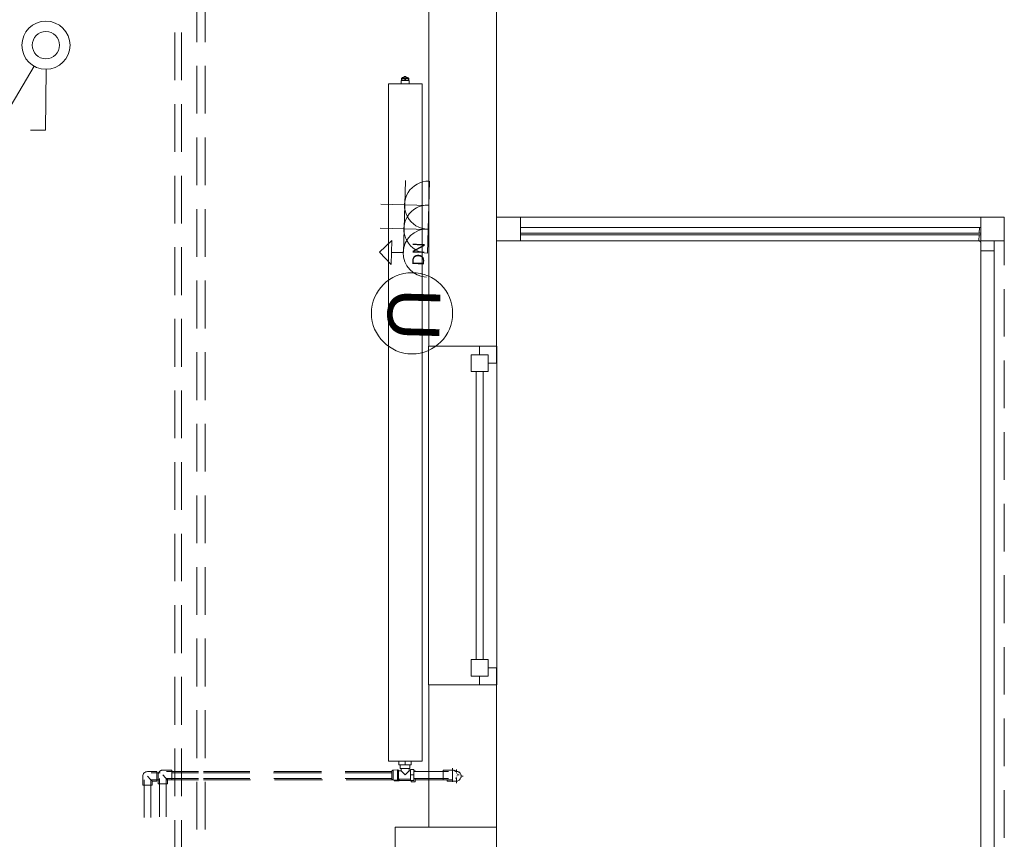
# Model space of a CAD drawing. Header units: millimetres. Extents: x 352 to 350573, y -22 to 37733.
# Tile 108 of 214: x 67592 to 73408, y 13880 to 18721. Entities that reach past the tile are written whole.
import ezdxf

# ---------------------------------------------------------------- set-up
doc = ezdxf.new("R2010")
doc.units = ezdxf.units.MM
for name, color, linetype in [('PDF _DN-MultiRoom', 5, 'Continuous'), ('PDF _DN-Wifi', 5, 'Continuous'), ('PDF _PD-Socket', 1, 'Continuous'), ('PDF _Текст', 7, 'Continuous'), ('PDF$_83$-$Floor$Plan$-$В_Этаж$01_Сводный$M-EQPM', 2, 'Continuous'), ('PDF$_83$-$Floor$Plan$-$В_Этаж$01_Сводный$P-PIPE', 3, 'Continuous')]:
    doc.layers.add(name, color=color, linetype=linetype)
for name, color, linetype, true_color in [('PDF _PD-Switches', 7, 'Continuous', 0x37dd00), ('PDF$_83$-$Floor$Plan$-$В_Этаж$01_Сводный$A-DETL-MBND', 7, 'Continuous', 0xdd3700), ('PDF$_83$-$Floor$Plan$-$В_Этаж$01_Сводный$P-PIPE-CNTR', 150, 'Continuous', 0x007fff), ('PDF$_83$new_ifc_RVT-1-В_Этаж$01_Сводный$A-COLS', 7, 'Continuous', 0xdddd6e), ('PDF$_83$new_ifc_RVT-1-В_Этаж$01_Сводный$A-DETL-MBND', 7, 'Continuous', 0xbababa), ('PDF$_83$new_ifc_RVT-1-В_Этаж$01_Сводный$A-FLOR-HRAL', 7, 'Continuous', 0xbababa), ('PDF$_83$new_ifc_RVT-1-В_Этаж$01_Сводный$A-GENM', 7, 'Continuous', 0xdd6e6e), ('PDF$_83$new_ifc_RVT-1-В_Этаж$01_Сводный$A-GLAZ', 7, 'Continuous', 0xdcdcdc), ('PDF$_83$new_ifc_RVT-1-В_Этаж$01_Сводный$A-PART', 7, 'Continuous', 0xbababa), ('PDF$_83$new_ifc_RVT-1-В_Этаж$01_Сводный$A-WALL', 7, 'Continuous', 0xdddd6e)]:
    doc.layers.add(name, color=color, linetype=linetype, true_color=true_color)
doc.styles.add('PDF Century Gothic', font='GOTHIC.TTF')
doc.styles.add('PDF YuGothicUI', font='arial.ttf')

msp = doc.modelspace()

# ---------------------------------------------------------------- linework, layer by layer
at = {"layer": 'PDF _DN-MultiRoom', "lineweight": 0}
msp.add_circle((69909.2, 16986.4), 239.7, dxfattribs=at)
at = {"layer": 'PDF _DN-Wifi', "lineweight": 0}
msp.add_lwpolyline([(69789.3, 17416.3), (69717.7, 17346.7), (69785.3, 17275.1)], close=True, dxfattribs=at)
msp.add_lwpolyline([(69858.9, 17344.7), (69787.3, 17344.7)], dxfattribs=at)
msp.add_arc((69998.7, 17342.4), 142.2, 88.45447, 268.45447, dxfattribs=at)
at = {"layer": 'PDF _PD-Socket', "lineweight": 0}
for points in [[(69721.7, 17489.9), (70004.2, 17482), (70012.1, 17766.4)], [(69862.9, 17485.9), (69870.9, 17770.4)], [(70000.2, 17340.7), (70008.1, 17623.2), (69725.7, 17631.1)], [(69858.9, 17344.7), (69866.9, 17627.2)]]:
    msp.add_lwpolyline(points, dxfattribs=at)
for centre in [(70006.7, 17624.9), (70002.7, 17483.7)]:
    msp.add_arc(centre, 142.2, 88.45538, 268.45539, dxfattribs=at)
at = {"layer": 'PDF _PD-Switches', "lineweight": 0}
for points in [[(67676.8, 18446.7), (67495.8, 18138.4), (67418.2, 18182.1)], [(67748.4, 18426.8), (67744.5, 18068.8), (67655, 18068.8)]]:
    msp.add_lwpolyline(points, dxfattribs=at)
for radius in [142.2, 80.6]:
    msp.add_circle((67746.9, 18569.8), radius, dxfattribs=at)
at = {"layer": 'PDF$_83$-$Floor$Plan$-$В_Этаж$01_Сводный$A-DETL-MBND', "color": 150, "lineweight": 0, "true_color": 0x007fff}
for points in [[(68637.6, 18870.4), (68637.6, 18587.9)], [(68687.3, 18587.9), (68687.3, 18870.4)], [(68637.6, 18448.7), (68637.6, 18166.2)], [(68687.3, 18166.2), (68687.3, 18448.7)], [(68637.6, 18025), (68637.6, 17742.5)], [(68687.3, 17742.5), (68687.3, 18025)], [(68637.6, 17601.3), (68637.6, 17320.8)], [(68687.3, 17320.8), (68687.3, 17601.3)], [(68637.6, 17179.6), (68637.6, 16897.1)], [(68687.3, 16897.1), (68687.3, 17179.6)], [(68637.6, 16755.9), (68637.6, 16473.5)], [(68687.3, 16473.5), (68687.3, 16755.9)], [(68637.6, 16334.2), (68637.6, 16051.8)], [(68687.3, 16051.8), (68687.3, 16334.2)], [(68637.6, 15910.5), (68637.6, 15628.1)], [(68687.3, 15628.1), (68687.3, 15910.5)], [(68637.6, 15486.8), (68637.6, 15206.4)], [(68687.3, 15206.4), (68687.3, 15486.8)], [(68637.6, 15065.1), (68637.6, 14782.7)], [(68687.3, 14782.7), (68687.3, 15065.1)], [(68637.6, 14641.4), (68637.6, 14359)], [(68687.3, 14359), (68687.3, 14641.4)], [(68637.6, 14219.7), (68637.6, 13937.3)], [(68687.3, 13937.3), (68687.3, 14219.7)]]:
    msp.add_lwpolyline(points, dxfattribs=at)
at = {"layer": 'PDF$_83$-$Floor$Plan$-$В_Этаж$01_Сводный$A-DETL-MBND', "color": 220, "lineweight": 0, "true_color": 0xff00bf}
for points in [[(68508.3, 18645.6), (68508.3, 18363.2)], [(68548.1, 18363.2), (68548.1, 18645.6)], [(68508.3, 18221.9), (68508.3, 17939.5)], [(68548.1, 17939.5), (68548.1, 18221.9)], [(68508.3, 17798.2), (68508.3, 17517.8)], [(68548.1, 17517.8), (68548.1, 17798.2)], [(68508.3, 17376.5), (68508.3, 17094.1)], [(68548.1, 17094.1), (68548.1, 17376.5)], [(68508.3, 16952.8), (68508.3, 16670.4)], [(68548.1, 16670.4), (68548.1, 16952.8)], [(68508.3, 16531.1), (68508.3, 16248.7)], [(68548.1, 16248.7), (68548.1, 16531.1)], [(68508.3, 16107.4), (68508.3, 15825)], [(68548.1, 15825), (68548.1, 16107.4)], [(68508.3, 15683.8), (68508.3, 15403.3)], [(68548.1, 15403.3), (68548.1, 15683.8)], [(68508.3, 15262.1), (68508.3, 14979.6)], [(68548.1, 14979.6), (68548.1, 15262.1)], [(68508.3, 14838.4), (68508.3, 14555.9)], [(68548.1, 14555.9), (68548.1, 14838.4)], [(68508.3, 14416.7), (68508.3, 14134.2)], [(68548.1, 14134.2), (68548.1, 14416.7)], [(68508.3, 13993), (68508.3, 13710.5)], [(68548.1, 13710.5), (68548.1, 13993)]]:
    msp.add_lwpolyline(points, dxfattribs=at)
at = {"layer": 'PDF$_83$-$Floor$Plan$-$В_Этаж$01_Сводный$A-DETL-MBND', "color": 5, "lineweight": 0}
msp.add_lwpolyline([(68319.3, 14251.6), (68319.3, 14199.8), (68375, 14199.8), (68375, 14223.7), (68400.9, 14223.7), (68400.9, 14279.4), (68347.2, 14279.4, 0.43607)], format="xyb", close=True, dxfattribs=at)
for points in [[(68375, 14223.7), (68373, 14227.7), (68365.1, 14233.7), (68347.2, 14251.6)], [(68420.8, 14271.4), (68369.1, 14271.4)], [(68647.5, 14271.4), (68490.4, 14271.4)], [(68951.9, 14271.4), (68677.4, 14271.4)], [(69373.6, 14271.4), (69091.1, 14271.4)], [(69789.3, 14271.4), (69514.8, 14271.4)], [(70171.2, 14279.4), (70173.2, 14279.4), (70175.2, 14279.4), (70177.2, 14279.4)], [(70187.2, 14273.4), (70185.2, 14275.4)], [(70191.1, 14271.4), (70191.1, 14271.4)], [(70199.1, 14257.5), (70199.1, 14259.5)], [(68327.3, 14231.7), (68327.3, 14008.9)], [(68367.1, 14008.9), (68367.1, 14231.7)], [(68369.1, 14231.7), (68416.8, 14231.7)], [(68456.6, 14231.7), (68647.5, 14231.7)], [(68677.4, 14231.7), (68955.9, 14231.7)], [(69097.1, 14231.7), (69379.6, 14231.7)], [(69520.8, 14231.7), (69799.3, 14231.7)], [(70177.2, 14223.7), (70175.2, 14223.7), (70173.2, 14223.7), (70171.2, 14223.7)], [(70191.1, 14231.7), (70191.1, 14233.7)], [(70199.1, 14243.6), (70199.1, 14245.6)]]:
    msp.add_lwpolyline(points, dxfattribs=at)
at = {"layer": 'PDF$_83$-$Floor$Plan$-$В_Этаж$01_Сводный$A-DETL-MBND', "color": 1, "lineweight": 0}
for points in [[(68490.4, 14233.7), (68490.4, 14287.4), (68436.7, 14287.4), (68434.7, 14287.4), (68432.7, 14287.4), (68430.7, 14287.4), (68428.7, 14287.4), (68426.7, 14285.4), (68424.8, 14285.4), (68422.8, 14283.4), (68420.8, 14283.4), (68420.8, 14281.4), (68418.8, 14281.4), (68416.8, 14279.4), (68414.8, 14277.4), (68414.8, 14275.4), (68412.8, 14275.4), (68412.8, 14273.4), (68410.8, 14271.4), (68410.8, 14269.5), (68410.8, 14267.5), (68408.8, 14267.5), (68408.8, 14265.5), (68408.8, 14263.5), (68408.8, 14261.5), (68408.8, 14259.5), (68408.8, 14207.8), (68464.5, 14207.8), (68464.5, 14231.7), (68490.4, 14231.7)], [(68464.5, 14233.7), (68458.6, 14237.6), (68452.6, 14243.6), (68436.7, 14259.5)], [(68647.5, 14279.4), (68458.6, 14279.4)], [(68951.9, 14279.4), (68677.4, 14279.4)], [(69373.6, 14279.4), (69093.1, 14279.4)], [(69789.3, 14279.4), (69514.8, 14279.4)], [(70147.4, 14287.4), (70149.4, 14287.4), (70151.4, 14287.4), (70153.3, 14287.4)], [(70155.3, 14287.4), (70157.3, 14285.4), (70159.3, 14285.4), (70161.3, 14283.4), (70163.3, 14283.4), (70163.3, 14281.4), (70165.3, 14281.4), (70167.3, 14279.4)], [(70163.3, 14281.4), (70161.3, 14283.4)], [(68416.8, 14239.6), (68416.8, 14012.9)], [(68456.6, 14012.9), (68456.6, 14239.6)], [(68458.6, 14239.6), (68647.5, 14239.6)], [(68490.4, 14231.7), (68490.4, 14231.7)], [(68677.4, 14239.6), (68951.9, 14239.6)], [(69093.1, 14239.6), (69373.6, 14239.6)], [(69514.8, 14239.6), (69789.3, 14239.6)]]:
    msp.add_lwpolyline(points, dxfattribs=at)
at = {"layer": 'PDF$_83$-$Floor$Plan$-$В_Этаж$01_Сводный$A-DETL-MBND', "color": 5, "lineweight": 0}
msp.add_arc((70171.2, 14252.6), 28, 286.50436, 73.49564, dxfattribs=at)
at = {"layer": 'PDF$_83$-$Floor$Plan$-$В_Этаж$01_Сводный$M-EQPM', "lineweight": 0}
for points in [[(69849, 18375.1), (69851, 18377.1), (69853, 18379.1), (69858.9, 18381.1), (69862.9, 18381.1)], [(69872.9, 18375.1), (69872.9, 18385), (69862.9, 18385), (69862.9, 18375.1)], [(69888.8, 18375.1), (69886.8, 18377.1), (69882.8, 18379.1), (69876.8, 18381.1), (69872.9, 18381.1)], [(69847, 18361.2), (69845, 18361.2), (69845, 18341.3)], [(69847, 18371.1), (69847, 18361.2), (69849, 18361.2), (69849, 18371.1)], [(69866.9, 18361.2), (69849, 18361.2)], [(69866.9, 18371.1), (69866.9, 18361.2), (69870.9, 18361.2), (69870.9, 18371.1)], [(69888.8, 18361.2), (69870.9, 18361.2)], [(69888.8, 18371.1), (69888.8, 18361.2), (69890.8, 18361.2), (69890.8, 18371.1)], [(69892.8, 18341.3), (69892.8, 18361.2), (69890.8, 18361.2)], [(69904.7, 14341.1), (69904.7, 14319.2), (69868.9, 14319.2), (69831.1, 14319.2), (69831.1, 14341.1)], [(69839.1, 14319.2), (69839.1, 14297.3), (69896.7, 14297.3), (69896.7, 14319.2)], [(69868.9, 14319.2), (69868.9, 14341.1)], [(69789.3, 14271.4), (69789.3, 14273.4), (69789.3, 14275.4), (69789.3, 14277.4), (69789.3, 14279.4), (69789.3, 14281.4), (69789.3, 14283.4), (69791.3, 14283.4), (69791.3, 14285.4), (69793.3, 14285.4), (69793.3, 14287.4), (69795.3, 14287.4), (69797.3, 14287.4), (69823.1, 14289.4), (69823.1, 14229.7), (69797.3, 14231.7), (69795.3, 14231.7), (69795.3, 14233.7), (69793.3, 14233.7), (69791.3, 14233.7), (69791.3, 14235.6), (69789.3, 14235.6), (69789.3, 14237.6), (69789.3, 14239.6), (69789.3, 14241.6), (69789.3, 14243.6), (69789.3, 14245.6), (69789.3, 14247.6), (69789.3, 14249.6)], [(69789.3, 14277.4), (69789.3, 14275.4), (69789.3, 14273.4), (69789.3, 14271.4), (69789.3, 14269.5), (69789.3, 14267.5), (69789.3, 14265.5), (69789.3, 14263.5), (69789.3, 14261.5), (69789.3, 14259.5), (69789.3, 14257.5), (69789.3, 14255.5), (69789.3, 14253.5), (69789.3, 14251.6), (69789.3, 14249.6), (69789.3, 14247.6), (69789.3, 14245.6), (69789.3, 14243.6), (69789.3, 14241.6)], [(69797.3, 14287.4), (69797.3, 14231.7)], [(69823.1, 14289.4), (69825.1, 14289.4), (69827.1, 14289.4), (69827.1, 14287.4), (69829.1, 14287.4), (69829.1, 14285.4), (69829.1, 14283.4), (69829.1, 14281.4), (69829.1, 14283.4), (69845, 14283.4), (69845, 14297.3)], [(69829.1, 14233.7), (69829.1, 14235.6), (69829.1, 14237.6), (69829.1, 14239.6), (69829.1, 14241.6), (69829.1, 14243.6), (69829.1, 14245.6), (69829.1, 14247.6), (69829.1, 14249.6), (69829.1, 14251.6), (69829.1, 14253.5), (69829.1, 14255.5), (69829.1, 14257.5), (69829.1, 14259.5), (69829.1, 14261.5), (69829.1, 14263.5), (69829.1, 14265.5), (69829.1, 14267.5), (69829.1, 14269.5), (69829.1, 14271.4), (69829.1, 14273.4), (69829.1, 14275.4), (69829.1, 14277.4), (69829.1, 14279.4), (69829.1, 14281.4), (69829.1, 14283.4), (69829.1, 14285.4)], [(69833.1, 14227.7), (69900.7, 14227.7), (69900.7, 14259.5), (69900.7, 14291.3), (69920.6, 14291.3), (69920.6, 14259.5), (69920.6, 14227.7), (69900.7, 14227.7)], [(69892.8, 14283.4), (69890.8, 14281.4), (69884.8, 14275.4), (69868.9, 14259.5), (69853, 14275.4), (69847, 14281.4), (69845, 14283.4)], [(69900.7, 14283.4), (69892.8, 14283.4), (69892.8, 14297.3)], [(69900.7, 14259.5), (69920.6, 14259.5)], [(69920.6, 14283.4), (69928.6, 14283.4), (69928.6, 14279.4)], [(69803.2, 14231.7), (69803.2, 14225.7), (69833.1, 14225.7), (69833.1, 14235.6)], [(69829.1, 14237.6), (69829.1, 14235.6), (69829.1, 14233.7), (69829.1, 14231.7), (69827.1, 14231.7), (69827.1, 14229.7), (69825.1, 14229.7), (69823.1, 14229.7)], [(69829.1, 14235.6), (69900.7, 14235.6)], [(69928.6, 14239.6), (69928.6, 14219.7), (69904.7, 14219.7), (69904.7, 14227.7)]]:
    msp.add_lwpolyline(points, dxfattribs=at)
for points in [[(69968.3, 18341.3), (69769.4, 18341.3), (69769.4, 14341.1), (69968.3, 14341.1)], [(69769.4, 18341.3), (69769.4, 14341.1), (69968.3, 14341.1), (69968.3, 18341.3)], [(69888.8, 18371.1), (69890.8, 18371.1), (69890.8, 18375.1), (69847, 18375.1), (69847, 18371.1), (69849, 18371.1), (69866.9, 18371.1), (69870.9, 18371.1)]]:
    msp.add_lwpolyline(points, close=True, dxfattribs=at)
at = {"layer": 'PDF$_83$-$Floor$Plan$-$В_Этаж$01_Сводный$P-PIPE', "color": 1, "lineweight": 0}
for points in [[(70125.5, 14279.4), (69920.6, 14279.4)], [(69920.6, 14239.6), (70125.5, 14239.6)]]:
    msp.add_lwpolyline(points, dxfattribs=at)
msp.add_lwpolyline([(70093.7, 14259.5), (70093.7, 14231.7), (70147.4, 14231.7), (70147.4, 14287.4), (70093.7, 14287.4)], close=True, dxfattribs=at)
at = {"layer": 'PDF$_83$-$Floor$Plan$-$В_Этаж$01_Сводный$P-PIPE', "color": 5, "lineweight": 0}
for points in [[(70171.2, 14273.4), (70171.2, 14279.4), (70167.3, 14279.4)], [(69928.6, 14231.7), (70093.7, 14231.7)], [(70117.5, 14231.7), (70117.5, 14223.7), (70171.2, 14223.7), (70171.2, 14245.6)], [(70147.4, 14231.7), (70149.4, 14231.7)]]:
    msp.add_lwpolyline(points, dxfattribs=at)
at = {"layer": 'PDF$_83$-$Floor$Plan$-$В_Этаж$01_Сводный$P-PIPE', "color": 1, "lineweight": 0}
for centre, start, end in [((70145.9, 14261.1), 53.49279, 60.00171), ((70145.9, 14261.1), 43.32439, 46.67561), ((70146, 14261.1), 13.32513, 16.67813), ((70146, 14261.1), 343.32187, 346.67487), ((70145.9, 14261.1), 312.66038, 317.26309)]:
    msp.add_arc(centre, 28.8, start, end, dxfattribs=at)
at = {"layer": 'PDF$_83$-$Floor$Plan$-$В_Этаж$01_Сводный$P-PIPE', "color": 5, "lineweight": 0}
for start, end in [(53.49279, 60.00171), (43.32439, 46.67561), (13.32513, 16.67813), (312.66038, 317.26309), (343.32187, 346.67487)]:
    msp.add_arc((70169.8, 14253.1), 28.8, start, end, dxfattribs=at)
at = {"layer": 'PDF$_83$-$Floor$Plan$-$В_Этаж$01_Сводный$P-PIPE-CNTR', "color": 1, "lineweight": 0}
for points in [[(70147.4, 14287.4), (70147.4, 14299.3)], [(70175.2, 14259.5), (70187.2, 14259.5)], [(70147.4, 14219.7), (70147.4, 14231.7)]]:
    msp.add_lwpolyline(points, dxfattribs=at)
at = {"layer": 'PDF$_83$-$Floor$Plan$-$В_Этаж$01_Сводный$P-PIPE-CNTR', "color": 5, "lineweight": 0}
for points in [[(70171.2, 14279.4), (70171.2, 14291.3)], [(70199.1, 14251.6), (70211, 14251.6)], [(70171.2, 14211.8), (70171.2, 14223.7)]]:
    msp.add_lwpolyline(points, dxfattribs=at)
at = {"layer": 'PDF$_83$new_ifc_RVT-1-В_Этаж$01_Сводный$A-COLS', "lineweight": 0}
for points in [[(70408, 17414.3), (70549.2, 17414.3), (70549.2, 17553.6), (70408, 17553.6)], [(73268.4, 17414.3), (73407.6, 17414.3), (73407.6, 17553.6), (73268.4, 17553.6)], [(69809.2, 13352.5), (70408, 13352.5), (70408, 13951.2), (69809.2, 13951.2)]]:
    msp.add_lwpolyline(points, close=True, dxfattribs=at)
at = {"layer": 'PDF$_83$new_ifc_RVT-1-В_Этаж$01_Сводный$A-DETL-MBND', "lineweight": 0}
for points in [[(73407.6, 17271.1), (73407.6, 17414.3)], [(73407.6, 16849.4), (73407.6, 17129.9)], [(73407.6, 16425.7), (73407.6, 16708.2)], [(73407.6, 16002), (73407.6, 16284.5)], [(73407.6, 15580.3), (73407.6, 15860.8)], [(73407.6, 15156.6), (73407.6, 15439.1)], [(73407.6, 14734.9), (73407.6, 15015.4)], [(73407.6, 14311.2), (73407.6, 14593.7)], [(73407.6, 13887.5), (73407.6, 14170)]]:
    msp.add_lwpolyline(points, dxfattribs=at)
at = {"layer": 'PDF$_83$new_ifc_RVT-1-В_Этаж$01_Сводный$A-FLOR-HRAL', "lineweight": 0}
for points in [[(70549.2, 17493.9), (73260.4, 17493.9), (73258.4, 17460.1), (73260.4, 17493.9), (73268.4, 17493.9)], [(73347.9, 4299.8), (73347.9, 17354.7), (73268.4, 17354.7), (73268.4, 17402.4), (73268.4, 17406.4), (73266.4, 17408.4), (73264.4, 17410.3), (73262.4, 17412.3), (73260.4, 17414.3), (73256.4, 17414.3), (73258.4, 17450.1), (73256.4, 17414.3), (70549.2, 17414.3)], [(73347.9, 17406.4), (73347.9, 17414.3), (73347.9, 17406.4), (73347.9, 17354.7), (73268.4, 17354.7), (73268.4, 4299.8)]]:
    msp.add_lwpolyline(points, dxfattribs=at)
at = {"layer": 'PDF$_83$new_ifc_RVT-1-В_Этаж$01_Сводный$A-GENM', "lineweight": 0}
msp.add_lwpolyline([(70549.2, 17553.6), (73268.4, 17553.6)], dxfattribs=at)
msp.add_lwpolyline([(70006.1, 16791.7), (70006.1, 14792.6), (70409.9, 14792.6), (70409.9, 16791.7)], close=True, dxfattribs=at)
at = {"layer": 'PDF$_83$new_ifc_RVT-1-В_Этаж$01_Сводный$A-GLAZ', "lineweight": 0}
for points in [[(70308.5, 16791.7), (70308.5, 16742), (70358.2, 16742), (70358.2, 16692.3), (70408, 16692.3), (70408, 16791.7)], [(70258.8, 16642.5), (70358.2, 16642.5), (70358.2, 16742), (70258.8, 16742)], [(70358.2, 14941.8), (70258.8, 14941.8), (70258.8, 14842.3), (70358.2, 14842.3)], [(70308.5, 14842.3), (70308.5, 14792.6), (70408, 14792.6), (70408, 14892.1), (70358.2, 14892.1), (70358.2, 14842.3)]]:
    msp.add_lwpolyline(points, close=True, dxfattribs=at)
at = {"layer": 'PDF$_83$new_ifc_RVT-1-В_Этаж$01_Сводный$A-GLAZ', "color": 9, "lineweight": 0, "true_color": 0xbababa}
for points in [[(70288.6, 16642.5), (70288.6, 14941.8)], [(70328.4, 14941.8), (70328.4, 16642.5)]]:
    msp.add_lwpolyline(points, dxfattribs=at)
at = {"layer": 'PDF$_83$new_ifc_RVT-1-В_Этаж$01_Сводный$A-PART', "lineweight": 0}
for points in [[(70549.2, 17493.9), (73260.4, 17493.9), (73258.4, 17460.1), (73260.4, 17493.9), (73268.4, 17493.9)], [(73347.9, 4299.8), (73347.9, 17354.7), (73268.4, 17354.7), (73268.4, 17402.4), (73268.4, 17406.4), (73266.4, 17408.4), (73264.4, 17410.3), (73262.4, 17412.3), (73260.4, 17414.3), (73256.4, 17414.3), (73258.4, 17450.1), (73256.4, 17414.3), (70549.2, 17414.3)], [(73347.9, 17406.4), (73347.9, 17414.3), (73347.9, 17406.4), (73347.9, 17354.7), (73268.4, 17354.7), (73268.4, 4299.8)]]:
    msp.add_lwpolyline(points, dxfattribs=at)
at = {"layer": 'PDF$_83$new_ifc_RVT-1-В_Этаж$01_Сводный$A-WALL', "lineweight": 0}
for points in [[(70408, 16791.7), (70408, 21551.8), (70008.1, 21551.8), (70008.1, 16791.7)], [(70549.2, 17450.1), (73268.4, 17450.1), (73268.4, 17460.1), (70549.2, 17460.1)], [(70408, 13951.2), (70408, 14792.6), (70008.1, 14792.6), (70008.1, 13951.2)]]:
    msp.add_lwpolyline(points, close=True, dxfattribs=at)

# ---------------------------------------------------------------- texts
at = {"layer": 'PDF _Текст', "color": 5, "attachment_point": 4}
for s, insert, char_height, rotation, style in [('DN', (69945.2, 17268.9), 69.99, 88.40677, 'PDF Century Gothic'), ('U', (69921.6, 17134.2), 308.5, 268.45108, 'PDF YuGothicUI')]:
    msp.add_mtext(s, dxfattribs=dict(at, insert=insert, char_height=char_height, rotation=rotation, style=style))

doc.saveas('drawing.dxf')
